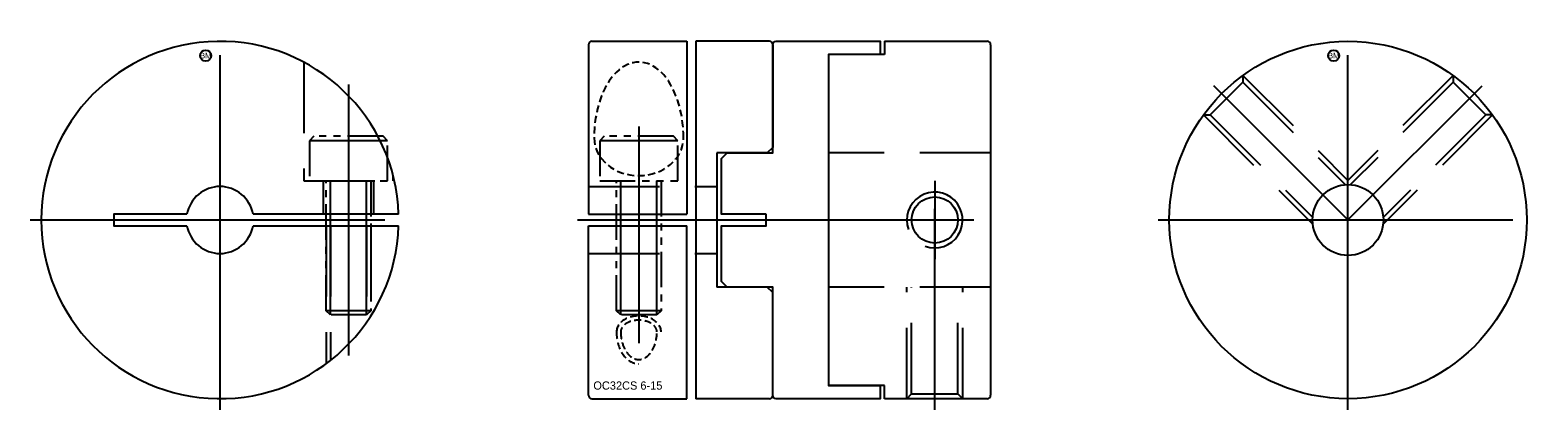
# Model space of a CAD drawing. Extents: x -58 to 77, y 21 to 55.
import ezdxf
from ezdxf.enums import TextEntityAlignment as Align

# ---------------------------------------------------------------- set-up
doc = ezdxf.new("R2010")
doc.units = 0
doc.header["$MEASUREMENT"] = 0
for name, pattern in [('CENTER', [50.8, 31.75, -6.35, 6.35, -6.35]), ('HIDDEN', [9.525, 6.35, -3.175]), ('PHANTOM', [63.5, 31.75, -6.35, 6.35, -6.35, 6.35, -6.35])]:
    doc.linetypes.add(name, pattern=pattern)
doc.layers.get('0').update_dxf_attribs({"linetype": 'CONTINUOUS'})
for name, color, linetype in [('BOM', 6, 'CONTINUOUS'), ('CENTER', 1, 'CENTER'), ('HIDDEN', 2, 'HIDDEN'), ('PHANTOM', 6, 'PHANTOM'), ('THIN', 3, 'CONTINUOUS')]:
    doc.layers.add(name, color=color, linetype=linetype)

# ---------------------------------------------------------------- blocks, each defined once
blk = doc.blocks.new('MCLBM2')
blk.add_circle((0, 0), 0.5)
blk.add_text('BM', height=0.5).set_placement((0, 0), align=Align.MIDDLE)
at = {"flags": 1}
for tag, p in [('NAME', (0, -1)), ('SPEC', (0, -3)), ('ENAME', (0, -2)), ('MATERIAL', (0, -4)), ('QTY', (0, -5)), ('WEIGHT', (0, -6)), ('PRICE', (0, -7)), ('REMARK', (0, -8)), ('USER1', (0, -9)), ('USER2', (0, -10)), ('USER3', (0, -11)), ('USER4', (0, -12)), ('USER5', (0, -13)), ('USER6', (0, -14))]:
    blk.add_attdef(tag, p, '', height=0.5, dxfattribs=at)

msp = doc.modelspace()

# ---------------------------------------------------------------- linework, layer by layer
for p, q in [((-8.02, 53.48), (-8.02, 38.29)), ((-7.72, 53.78), (0.78, 53.78)), ((0.78, 53.78), (0.78, 38.29)), ((1.58, 53.78), (1.58, 21.78)), ((8.18, 53.78), (1.58, 53.78)), ((8.48, 53.48), (8.48, 44.28)), ((18.48, 53.78), (18.48, 52.61)), ((18.48, 53.78), (27.68, 53.78)), ((27.98, 53.48), (27.98, 22.08)), ((18.48, 52.61), (13.48, 52.61)), ((13.48, 52.61), (13.48, 22.95)), ((7.98, 43.78), (3.48, 43.78)), ((3.48, 43.78), (3.48, 31.78)), ((8.48, 44.28), (7.98, 43.78)), ((-25.03, 38.29), (-38.06, 38.29)), ((-8.02, 38.29), (0.78, 38.29)), ((-38.06, 37.27), (-25.03, 37.27)), ((-8.02, 37.27), (0.78, 37.27)), ((-8.02, 22.08), (-8.02, 37.27)), ((0.78, 21.78), (0.78, 37.27)), ((7.98, 31.78), (3.48, 31.78)), ((8.48, 31.28), (7.98, 31.78)), ((8.48, 22.08), (8.48, 31.28)), ((-7.72, 21.78), (0.78, 21.78)), ((8.18, 21.78), (1.58, 21.78)), ((18.48, 22.95), (13.48, 22.95)), ((18.48, 21.78), (18.48, 22.95)), ((27.68, 21.78), (18.48, 21.78))]:
    msp.add_line(p, q)
msp.add_lwpolyline([(7.88, 38.29), (3.88, 38.29), (3.88, 43.28), (4.38, 43.78), (8.48, 43.78), (8.48, 53.48, -0.414214), (8.78, 53.78), (18.08, 53.78), (18.08, 52.61), (13.48, 52.61), (13.48, 22.95), (18.08, 22.95), (18.08, 21.78), (8.78, 21.78, -0.414214), (8.48, 22.08), (8.48, 31.78), (4.38, 31.78), (3.88, 32.28), (3.88, 37.27), (7.88, 37.27)], format="xyb", close=True)
msp.add_lwpolyline([(-43.98, 38.29), (-50.52, 38.29), (-50.52, 37.27), (-43.98, 37.27)])
for centre, radius in [((59.98, 37.78), 16), ((59.98, 37.78), 3.17), ((22.98, 37.78), 2.07)]:
    msp.add_circle(centre, radius)
for centre, radius, start, end in [((-41.02, 37.78), 16, 1.8266, 358.1734), ((-7.72, 53.48), 0.3, 90, 180), ((8.18, 53.48), 0.3, 0, 90), ((27.68, 53.48), 0.3, 0, 90), ((-41.02, 37.78), 3, 9.7878, 170.2122), ((-41.02, 37.78), 3, 189.7878, 350.2122), ((-7.72, 22.08), 0.3, 180, 270), ((8.18, 22.08), 0.3, 270, 0), ((27.68, 22.08), 0.3, 270, 0)]:
    msp.add_arc(centre, radius, start, end)
at = {"layer": 'CENTER'}
for p, q in [((-41.02, 20.78), (-41.02, 54.78)), ((59.98, 20.78), (59.98, 54.78)), ((-29.52, 49.9), (-29.52, 25.66)), ((59.98, 37.78), (47.96, 49.8)), ((-3.52, 46.14), (-3.52, 26.76)), ((-58.02, 37.78), (-24.02, 37.78)), ((-9.02, 37.78), (28.98, 37.78)), ((42.98, 37.78), (76.98, 37.78))]:
    msp.add_line(p, q, dxfattribs=at)
at = {"layer": 'CENTER', "extrusion": (1.22461e-16, -2.99932e-32, -1)}
msp.add_line((59.98, 37.78), (72, 49.8), dxfattribs=at)
at = {"layer": 'CENTER', "extrusion": (-2.99932e-32, -1.22461e-16, -1)}
for p, q in [((22.98, 41.28), (22.98, 34.28)), ((22.98, 20.78), (22.98, 38.78)), ((19.48, 37.78), (26.48, 37.78))]:
    msp.add_line(p, q, dxfattribs=at)
at = {"layer": 'HIDDEN'}
for p, q in [((47.65, 47.19), (50.57, 50.11)), ((50.57, 50.72), (59.98, 41.32)), ((50.57, 50.72), (50.57, 50.11)), ((50.57, 50.11), (59.74, 40.95)), ((47.04, 47.19), (56.83, 37.4)), ((47.04, 47.19), (47.65, 47.19)), ((47.65, 47.19), (56.81, 38.02)), ((27.98, 43.78), (13.48, 43.78)), ((-31.77, 41.28), (-31.77, 38.29)), ((-27.27, 41.28), (-27.27, 38.29)), ((-8.02, 40.78), (3.48, 40.78)), ((-31.52, 37.27), (-31.52, 24.91)), ((-31.14, 37.27), (-31.14, 25.19)), ((-27.9, 37.27), (-27.9, 28.62)), ((-27.52, 37.27), (-27.52, 29.19)), ((-8.02, 34.78), (3.48, 34.78)), ((27.98, 31.78), (13.48, 31.78))]:
    msp.add_line(p, q, dxfattribs=at)
at = {"layer": 'HIDDEN', "extrusion": (1.22461e-16, -2.99932e-32, -1)}
for p, q in [((69.39, 50.72), (59.98, 41.32)), ((69.39, 50.11), (60.22, 40.95)), ((69.39, 50.72), (69.39, 50.11)), ((72.31, 47.19), (69.39, 50.11)), ((72.92, 47.19), (63.13, 37.4)), ((72.31, 47.19), (63.15, 38.02)), ((72.92, 47.19), (72.31, 47.19))]:
    msp.add_line(p, q, dxfattribs=at)
at = {"layer": 'HIDDEN', "extrusion": (-2.99932e-32, -1.22461e-16, -1)}
for p, q in [((20.48, 21.78), (20.48, 31.78)), ((20.91, 22.21), (20.91, 31.78)), ((25.05, 22.21), (25.05, 31.78)), ((25.48, 21.78), (25.48, 31.78)), ((20.48, 21.78), (20.91, 22.21)), ((20.91, 22.21), (25.05, 22.21)), ((25.48, 21.78), (25.05, 22.21))]:
    msp.add_line(p, q, dxfattribs=at)
at = {"layer": 'HIDDEN'}
msp.add_lwpolyline([(-33.52, 51.91), (-33.52, 41.28), (-25.52, 41.28), (-25.52, 41.75)], dxfattribs=at)
at = {"layer": 'HIDDEN', "ltscale": 0.1}
for centre, major_axis, ratio, start_param, end_param in [((-3.52, 45.14), (0, 6.78), 0.59028, 4.712389, 7.853982), ((-3.52, 45.14), (4, 0), 0.847056, 3.141593, 6.283185), ((-3.52, 27.76), (2, 0), 0.714435, 0, 3.141593), ((-3.52, 27.76), (0, 2.86), 0.699854, 1.570796, 3.141593)]:
    msp.add_ellipse(centre, major_axis=major_axis, ratio=ratio, start_param=start_param, end_param=end_param, dxfattribs=at)
for points, knots in [([(-1.9, 27.76), (-1.9, 27.9), (-1.94, 28.03), (-2.12, 28.3), (-2.26, 28.43), (-2.63, 28.65), (-2.86, 28.73), (-3.35, 28.82), (-3.61, 28.82), (-4.11, 28.75), (-4.34, 28.68), (-4.73, 28.47), (-4.88, 28.34), (-5.08, 28.07), (-5.13, 27.94), (-5.14, 27.79), (-5.14, 27.78), (-5.14, 27.76)], [0, 0, 0, 0, 0.442228, 0.442228, 0.884456, 0.884456, 1.326684, 1.326684, 1.768912, 1.768912, 2.21114, 2.21114, 2.653368, 2.653368, 3.095595, 3.095595, 3.141593, 3.141593, 3.141593, 3.141593]), ([(-5.14, 27.76), (-5.14, 27.5), (-5.11, 27.25), (-4.98, 26.61), (-4.83, 26.26), (-4.45, 25.71), (-4.23, 25.51), (-3.77, 25.29), (-3.54, 25.26), (-3.08, 25.35), (-2.84, 25.48), (-2.42, 25.92), (-2.23, 26.22), (-1.97, 26.93), (-1.9, 27.33), (-1.9, 27.75), (-1.9, 27.76), (-1.9, 27.76)], [1.570796, 1.570796, 1.570796, 1.570796, 1.869927, 1.869927, 2.342335, 2.342335, 2.814744, 2.814744, 3.287152, 3.287152, 3.759561, 3.759561, 4.23197, 4.23197, 4.704378, 4.704378, 4.712389, 4.712389, 4.712389, 4.712389])]:
    msp.add_open_spline(points, degree=3, knots=knots, dxfattribs=at)
at = {"layer": 'PHANTOM'}
for p, q in [((-26.02, 44.88), (-33.02, 44.88)), ((-0.02, 44.88), (-7.02, 44.88)), ((-31.14, 29.28), (-31.14, 41.28)), ((-27.9, 29.28), (-27.9, 41.28)), ((-5.14, 29.28), (-5.14, 41.28)), ((-1.9, 29.28), (-1.9, 41.28)), ((-27.52, 29.66), (-31.52, 29.66)), ((-1.52, 29.66), (-5.52, 29.66))]:
    msp.add_line(p, q, dxfattribs=at)
at = {"layer": 'PHANTOM', "ltscale": 0.1}
for points in [[(-26.02, 41.28), (-26.02, 44.88), (-26.42, 45.28), (-32.62, 45.28), (-33.02, 44.88), (-33.02, 41.28)], [(-0.02, 41.28), (-0.02, 44.88), (-0.42, 45.28), (-6.62, 45.28), (-7.02, 44.88), (-7.02, 41.28)]]:
    msp.add_lwpolyline(points, close=True, dxfattribs=at)
for points in [[(-27.52, 41.28), (-27.52, 29.66), (-27.9, 29.28), (-31.14, 29.28), (-31.52, 29.66), (-31.52, 41.28)], [(-1.52, 41.28), (-1.52, 29.66), (-1.9, 29.28), (-5.14, 29.28), (-5.52, 29.66), (-5.52, 41.28)]]:
    msp.add_lwpolyline(points, dxfattribs=at)
at = {"layer": 'THIN'}
msp.add_arc((22.98, 37.78), 2.5, 250, 200, dxfattribs=at)

# ---------------------------------------------------------------- block references
at = {"layer": 'BOM'}
for p in [(-42.3, 52.5), (58.7, 52.5)]:
    msp.add_blockref('MCLBM2', p, dxfattribs=at)

# ---------------------------------------------------------------- texts
msp.add_text('OC32CS 6-15', height=0.736).set_placement((-7.59, 22.59))

doc.saveas('drawing.dxf')
